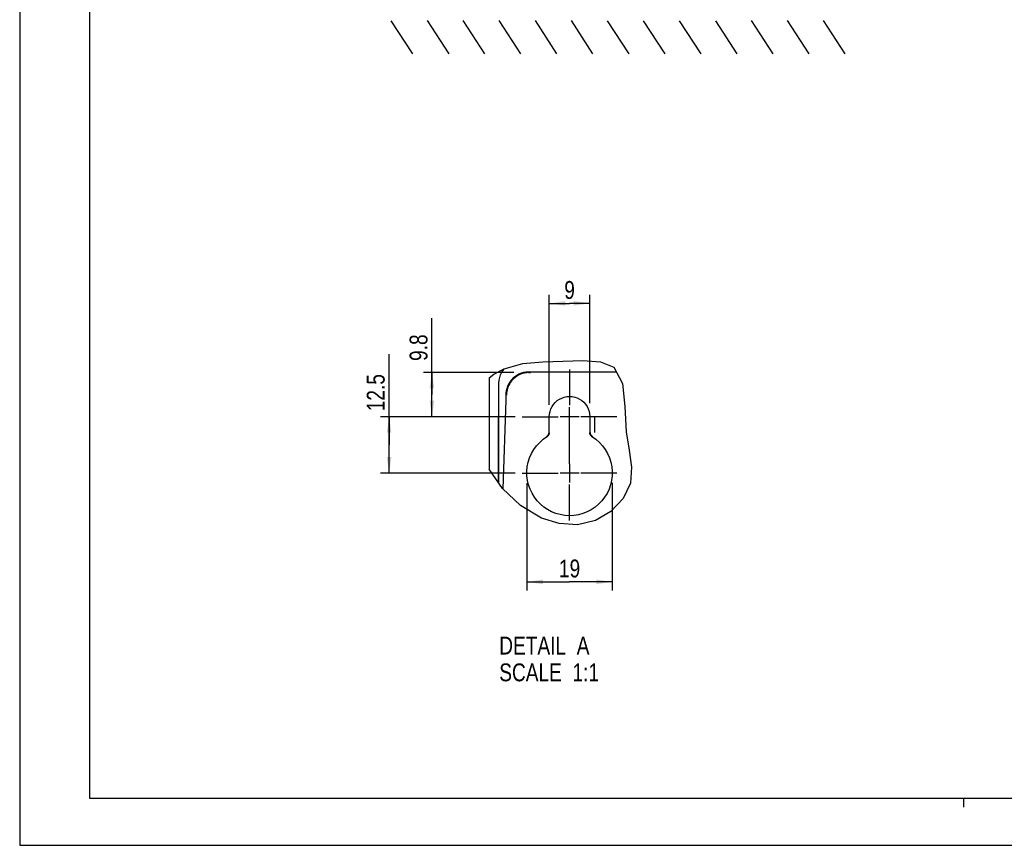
# Model space of a CAD drawing. Header units: inches. Extents: x 0 to 166, y 0 to 117.
# Tile 1 of 72: x 0 to 43, y 0 to 36. Entities that reach past the tile are written whole.
import ezdxf

# ---------------------------------------------------------------- set-up
doc = ezdxf.new("R2010")
doc.units = ezdxf.units.IN
doc.header["$LTSCALE"] = 9.105315
doc.header["$MEASUREMENT"] = 0
doc.linetypes.add('CENTER', pattern=[0.6, 0.375, -0.075, 0.075, -0.075])
doc.layers.get('0').update_dxf_attribs({"linetype": 'CONTINUOUS'})
doc.layers.add('DEFAULT_1', color=7, linetype='CENTER')
doc.styles.get("Standard").update_dxf_attribs({"font": 'txt', "width": 0.8})
doc.dimstyles.new('DIMSTYLE_2', dxfattribs={"dimtxt": 0.78125, "dimasz": 0.7, "dimexe": 0.18, "dimexo": 0.0625, "dimgap": 0.09, "dimtad": 1, "dimdec": 1, "dimlfac": 0.2, "dimzin": 4, "dimdsep": 46, "dimtxsty": 'STANDARD', "dimblk": '_FILLED', "dimblk1": '_FILLED', "dimblk2": '_FILLED', "dimcen": 0.09, "dimadec": 0, "dimazin": 0, "dimtfac": 1, "dimtdec": 1, "dimtofl": 0, "dimtmove": 0, "dimatfit": 3, "dimldrblk": '_FILLED', "dimfxl": 1, "dimtolj": 1, "dimtzin": 4, "dimarcsym": 0})
doc.dimstyles.new('DIMSTYLE_3', dxfattribs={"dimtxt": 0.78125, "dimasz": 0.7, "dimexe": 0.18, "dimexo": 0.0625, "dimgap": 0.09, "dimtad": 1, "dimdec": 0, "dimlfac": 0.2, "dimzin": 4, "dimdsep": 46, "dimtxsty": 'STANDARD', "dimblk": '_FILLED', "dimblk1": '_FILLED', "dimblk2": '_FILLED', "dimcen": 0.09, "dimadec": 0, "dimazin": 0, "dimtfac": 1, "dimtdec": 0, "dimtofl": 0, "dimtmove": 0, "dimatfit": 3, "dimldrblk": '_FILLED', "dimfxl": 1, "dimtolj": 1, "dimtzin": 4, "dimarcsym": 0})

# ---------------------------------------------------------------- blocks, each defined once
blk = doc.blocks.new('_FILLED')
at = {"color": 0, "linetype": 'BYBLOCK'}
blk.add_solid([(0, 0), (-1, 0.143), (-1, -0.143)], dxfattribs=at)
blk = doc.blocks.new('*D11')
at = {"color": 7, "linetype": 'CONTINUOUS'}
for p, q in [((18.047, 19.721), (18.047, 23.067)), ((21.628, 20.691), (17.672, 20.691)), ((18.047, 20.691), (18.047, 19.721)), ((18.047, 18.752), (18.047, 19.721)), ((21.689, 18.752), (17.672, 18.752))]:
    blk.add_line(p, q, dxfattribs=at)
at = {"color": 7, "linetype": 'CONTINUOUS', "xscale": 0.7, "yscale": 0.7, "zscale": 0.7}
for p, rotation in [((18.047, 20.691), 90), ((18.047, 18.752), 270)]:
    blk.add_blockref('_FILLED', p, dxfattribs=dict(at, rotation=rotation))
at = {"color": 7, "linetype": 'CONTINUOUS', "insert": (17.07, 21.192), "char_height": 0.7812, "width": 1.875, "attachment_point": 1, "rotation": 90, "line_spacing_factor": 0.9}
blk.add_mtext('9.8', dxfattribs=at)
blk = doc.blocks.new('*D20')
at = {"color": 7, "linetype": 'CONTINUOUS'}
for p, q in [((16.172, 17.519), (16.172, 21.49)), ((21.689, 18.752), (15.797, 18.752)), ((16.172, 18.752), (16.172, 17.519)), ((16.172, 16.286), (16.172, 17.519)), ((21.689, 16.286), (15.797, 16.286))]:
    blk.add_line(p, q, dxfattribs=at)
at = {"color": 7, "linetype": 'CONTINUOUS', "xscale": 0.7, "yscale": 0.7, "zscale": 0.7}
for p, rotation in [((16.172, 18.752), 90), ((16.172, 16.286), 270)]:
    blk.add_blockref('_FILLED', p, dxfattribs=dict(at, rotation=rotation))
at = {"color": 7, "linetype": 'CONTINUOUS', "insert": (15.195, 18.99), "char_height": 0.7812, "width": 2.5, "attachment_point": 1, "rotation": 90, "line_spacing_factor": 0.9}
blk.add_mtext('12.5', dxfattribs=at)
blk = doc.blocks.new('*D21')
at = {"color": 7, "linetype": 'CONTINUOUS'}
for p, q in [((23.186, 19.277), (23.186, 24.087)), ((23.186, 23.712), (24.072, 23.712)), ((24.958, 23.712), (24.072, 23.712)), ((24.958, 19.35), (24.958, 24.087))]:
    blk.add_line(p, q, dxfattribs=at)
at = {"color": 7, "linetype": 'CONTINUOUS', "xscale": 0.7, "yscale": 0.7, "zscale": 0.7, "rotation": 180}
blk.add_blockref('_FILLED', (23.186, 23.712), dxfattribs=at)
at = {"color": 7, "linetype": 'CONTINUOUS', "xscale": 0.7, "yscale": 0.7, "zscale": 0.7}
blk.add_blockref('_FILLED', (24.958, 23.712), dxfattribs=at)
at = {"color": 7, "linetype": 'CONTINUOUS', "insert": (24.072, 24.689), "char_height": 0.781, "width": 0.625, "attachment_point": 2, "line_spacing_factor": 0.9}
blk.add_mtext('9', dxfattribs=at)
blk = doc.blocks.new('*D22')
at = {"color": 7, "linetype": 'CONTINUOUS'}
for p, q in [((22.202, 15.846), (22.202, 11.151)), ((25.942, 15.854), (25.942, 11.151)), ((22.202, 11.526), (24.072, 11.526)), ((25.942, 11.526), (24.072, 11.526))]:
    blk.add_line(p, q, dxfattribs=at)
at = {"color": 7, "linetype": 'CONTINUOUS', "xscale": 0.7, "yscale": 0.7, "zscale": 0.7, "rotation": 180}
blk.add_blockref('_FILLED', (22.202, 11.526), dxfattribs=at)
at = {"color": 7, "linetype": 'CONTINUOUS', "xscale": 0.7, "yscale": 0.7, "zscale": 0.7}
blk.add_blockref('_FILLED', (25.942, 11.526), dxfattribs=at)
at = {"color": 7, "linetype": 'CONTINUOUS', "insert": (24.072, 12.503), "char_height": 0.7812, "width": 1.25, "attachment_point": 2, "line_spacing_factor": 0.9}
blk.add_mtext('19', dxfattribs=at)

msp = doc.modelspace()

# ---------------------------------------------------------------- linework, layer by layer
at = {"color": 7, "linetype": 'CONTINUOUS'}
for p, q in [((0, 116.929), (0, 0)), ((3.051, 114.862), (3.051, 2.067)), ((16.25, 36.078), (17.194, 34.629)), ((17.836, 36.085), (18.78, 34.636)), ((19.404, 36.081), (20.348, 34.632)), ((20.981, 36.084), (21.925, 34.635)), ((22.559, 36.084), (23.503, 34.635)), ((24.136, 36.083), (25.08, 34.634)), ((25.717, 36.076), (26.66, 34.627)), ((27.294, 36.078), (28.238, 34.629)), ((28.874, 36.074), (29.818, 34.625)), ((30.457, 36.078), (31.401, 34.629)), ((32.026, 36.082), (32.97, 34.633)), ((33.603, 36.084), (34.547, 34.635)), ((35.181, 36.083), (36.124, 34.634)), ((22.031, 21.077), (22.899, 21.158)), ((22.899, 21.158), (24.657, 21.212)), ((24.657, 21.212), (25.423, 21.16)), ((25.423, 21.16), (26.01, 20.919)), ((20.761, 20.613), (21.203, 20.842)), ((21.052, 20.589), (21.107, 20.7)), ((21.107, 20.7), (21.176, 20.803)), ((21.129, 20.733), (21.129, 20.804)), ((21.158, 20.819), (21.158, 20.775)), ((21.176, 20.803), (21.213, 20.845)), ((21.203, 20.842), (22.031, 21.077)), ((26.124, 20.704), (22.269, 20.704)), ((22.289, 20.691), (22.364, 20.691)), ((26.01, 20.919), (26.388, 20.207)), ((20.547, 20.448), (20.761, 20.613)), ((20.547, 20.448), (20.547, 16.452)), ((20.979, 20.226), (20.988, 20.35)), ((20.972, 15.855), (20.979, 20.226)), ((26.388, 20.207), (26.486, 19.194)), ((21.279, 19.469), (21.157, 15.602)), ((21.281, 19.525), (21.279, 19.469)), ((21.282, 19.618), (21.281, 19.525)), ((21.284, 19.71), (21.282, 19.618)), ((24.071, 18.355), (24.071, 19.166)), ((26.486, 19.194), (26.544, 18.096)), ((20.941, 18.793), (20.941, 15.955)), ((20.941, 18.793), (20.977, 18.793)), ((23.186, 18.052), (23.186, 18.752)), ((24.485, 18.752), (23.657, 18.752)), ((24.958, 18.752), (24.958, 18.052)), ((25.181, 18.059), (25.181, 18.739)), ((23.067, 17.891), (23.092, 17.885)), ((25.076, 17.891), (25.051, 17.885)), ((26.544, 18.096), (26.674, 17.293)), ((26.674, 17.293), (26.785, 16.55)), ((21.143, 15.616), (20.547, 16.452)), ((24.071, 16.683), (24.071, 15.872)), ((26.785, 16.55), (26.734, 15.845)), ((20.973, 15.955), (20.941, 15.955)), ((24.485, 16.286), (23.657, 16.286)), ((21.919, 14.87), (21.143, 15.616)), ((26.734, 15.845), (26.419, 15.18)), ((26.419, 15.18), (25.884, 14.608)), ((22.844, 14.32), (21.919, 14.87)), ((23.617, 14.079), (22.844, 14.32)), ((25.884, 14.608), (25.209, 14.205)), ((24.422, 14.026), (23.617, 14.079)), ((25.209, 14.205), (24.422, 14.026)), ((3.051, 2.067), (162.5, 2.067)), ((41.339, 1.673), (41.339, 2.067)), ((0, 0), (165.551, 0))]:
    msp.add_line(p, q, dxfattribs=at)
for points in [[(22.269, 20.704), (22.162, 20.698), (22.056, 20.681), (21.953, 20.652), (21.853, 20.612), (21.759, 20.561), (21.67, 20.501), (21.589, 20.431), (21.515, 20.353), (21.451, 20.267), (21.396, 20.175), (21.352, 20.078), (21.319, 19.976)], [(20.988, 20.35), (21.012, 20.471), (21.052, 20.589)], [(21.536, 20.324), (21.49, 20.264), (21.45, 20.201), (21.414, 20.135), (21.383, 20.067), (21.358, 19.996), (21.338, 19.924), (21.323, 19.85), (21.314, 19.776), (21.311, 19.701)], [(22.295, 20.682), (22.199, 20.677), (22.104, 20.663), (22.01, 20.64), (21.92, 20.608), (21.832, 20.566), (21.75, 20.517), (21.672, 20.46), (21.601, 20.395), (21.536, 20.324)], [(21.319, 19.976), (21.311, 19.948), (21.305, 19.92), (21.3, 19.892), (21.295, 19.863), (21.291, 19.835), (21.288, 19.807), (21.286, 19.777), (21.284, 19.748), (21.284, 19.718)], [(23.186, 18.752), (23.195, 18.872), (23.218, 18.986), (23.254, 19.093), (23.305, 19.196), (23.37, 19.293), (23.446, 19.379), (23.531, 19.454), (23.628, 19.518), (23.73, 19.569), (23.839, 19.606), (23.954, 19.63), (24.068, 19.638), (24.183, 19.631), (24.298, 19.608), (24.407, 19.572), (24.51, 19.522), (24.607, 19.458), (24.694, 19.383), (24.771, 19.296), (24.837, 19.198), (24.889, 19.095), (24.926, 18.987), (24.949, 18.873), (24.958, 18.752)], [(22.946, 14.799), (22.794, 14.927), (22.654, 15.072), (22.532, 15.23), (22.428, 15.401), (22.341, 15.585), (22.275, 15.774), (22.23, 15.968), (22.206, 16.168), (22.203, 16.367), (22.222, 16.566), (22.263, 16.765), (22.324, 16.956), (22.406, 17.141), (22.509, 17.318), (22.629, 17.482), (22.766, 17.63), (22.92, 17.764), (23.111, 17.898)], [(25.033, 17.898), (25.224, 17.763), (25.379, 17.628), (25.516, 17.479), (25.636, 17.316), (25.739, 17.139), (25.82, 16.955), (25.881, 16.764), (25.921, 16.566), (25.94, 16.367), (25.938, 16.168), (25.914, 15.968), (25.869, 15.774), (25.802, 15.583), (25.714, 15.398), (25.608, 15.225), (25.483, 15.066), (25.341, 14.919), (25.187, 14.791), (25.02, 14.68), (24.84, 14.587), (24.654, 14.515), (24.46, 14.463), (24.26, 14.432), (24.061, 14.422), (23.862, 14.434), (23.663, 14.467), (23.472, 14.521), (23.288, 14.594), (23.11, 14.688), (22.946, 14.799)], [(23.159, 18.058), (23.158, 18.036), (23.154, 18.014), (23.148, 17.993), (23.14, 17.972), (23.129, 17.953), (23.116, 17.935), (23.101, 17.919), (23.085, 17.904), (23.067, 17.891)], [(23.186, 18.052), (23.185, 18.03), (23.181, 18.008), (23.175, 17.987), (23.166, 17.966), (23.155, 17.947), (23.142, 17.929), (23.128, 17.912), (23.111, 17.898)], [(25.033, 17.898), (25.016, 17.912), (25.001, 17.929), (24.988, 17.947), (24.977, 17.966), (24.969, 17.987), (24.963, 18.008), (24.959, 18.03), (24.958, 18.052)], [(25.009, 17.963), (25.004, 17.973), (24.999, 17.983), (24.995, 17.993), (24.992, 18.004), (24.989, 18.014), (24.987, 18.025), (24.985, 18.036), (24.984, 18.047), (24.984, 18.058)], [(25.076, 17.891), (25.067, 17.898), (25.058, 17.904), (25.05, 17.911), (25.042, 17.919), (25.034, 17.927), (25.027, 17.935), (25.021, 17.944), (25.014, 17.953), (25.009, 17.963)]]:
    msp.add_lwpolyline(points, dxfattribs=at)
at = {"layer": 'DEFAULT_1', "color": 7, "linetype": 'CENTER'}
for p, q in [((24.071, 20.821), (24.071, 19.252)), ((22.002, 18.752), (23.571, 18.752)), ((26.141, 18.752), (24.571, 18.752)), ((24.071, 16.683), (24.071, 18.355)), ((22.002, 16.286), (23.571, 16.286)), ((26.141, 16.286), (24.571, 16.286)), ((24.071, 14.216), (24.071, 15.786))]:
    msp.add_line(p, q, dxfattribs=at)

# ---------------------------------------------------------------- texts
at = {"color": 7, "linetype": 'CONTINUOUS', "insert": (20.994, 9.129), "char_height": 0.7812, "width": 6.25, "attachment_point": 1, "line_spacing_factor": 0.9}
msp.add_mtext('DETAIL  A\\PSCALE  1:1', dxfattribs=at)

# ---------------------------------------------------------------- dimensions: what is measured, and where the dimension line sits
at = {"color": 7, "linetype": 'CONTINUOUS'}
for base, p1, p2, picture, middle in [((24.958, 23.712), (23.186, 19.277), (24.958, 19.35), '*D21', (23.759, 24.298)), ((25.942, 11.526), (22.202, 15.846), (25.942, 15.854), '*D22', (23.447, 12.112))]:
    dim = msp.add_linear_dim(base=base, p1=p1, p2=p2, dimstyle='DIMSTYLE_3', dxfattribs=at)
    dim.commit()
    dim.dimension.update_dxf_attribs({"geometry": picture, "text_midpoint": middle, "dimtype": 160})
for base, p1, p2, picture, middle in [((18.047, 20.691), (21.689, 18.752), (21.628, 20.691), '*D11', (17.461, 22.129)), ((16.172, 18.752), (21.689, 16.286), (21.689, 18.752), '*D20', (15.586, 20.24))]:
    dim = msp.add_linear_dim(base=base, p1=p1, p2=p2, angle=90, dimstyle='DIMSTYLE_2', dxfattribs=at)
    dim.commit()
    dim.dimension.update_dxf_attribs({"geometry": picture, "text_midpoint": middle, "dimtype": 160})

doc.saveas('drawing.dxf')
